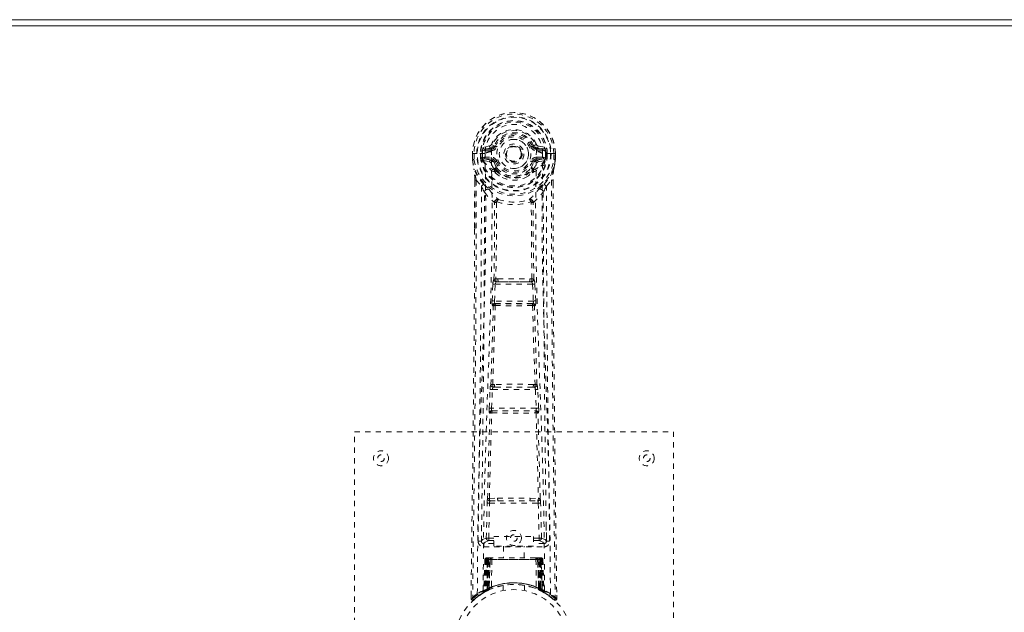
# Model space of a CAD drawing. Header units: inches. Extents: x 15.1 to 98.6, y 40.8 to 64.3.
# Tile 5 of 7: x 61.6 to 80.1, y 53.1 to 64.3. Entities that reach past the tile are written whole.
import ezdxf

# ---------------------------------------------------------------- set-up
doc = ezdxf.new("R2010")
doc.units = ezdxf.units.IN
doc.header["$MEASUREMENT"] = 0
doc.linetypes.add('SLD-Dashed', pattern=[0.075, 0.05, -0.025])
doc.linetypes.add('SLD-Solid', pattern=[0])

msp = doc.modelspace()

# ---------------------------------------------------------------- linework, layer by layer
at = {"color": 7, "linetype": 'SLD-Solid', "lineweight": 15}
for p, q in [((15.112, 64.264), (98.612, 64.264)), ((98.494, 64.146), (15.23, 64.146)), ((15.23, 64.146), (98.494, 64.146))]:
    msp.add_line(p, q, dxfattribs=at)
at = {"color": 7, "linetype": 'SLD-Dashed', "lineweight": 0}
for p, q in [((70.405, 61.889), (70.287, 61.865)), ((70.493, 61.893), (70.438, 61.916)), ((70.493, 61.893), (70.515, 61.884)), ((71.209, 61.884), (71.231, 61.893)), ((71.231, 61.893), (71.235, 61.885)), ((71.438, 61.865), (71.319, 61.889)), ((70.082, 61.748), (70.082, 61.631)), ((70.086, 61.748), (70.083, 61.748)), ((70.084, 61.749), (70.084, 61.631)), ((70.14, 61.747), (70.086, 61.748)), ((70.112, 61.746), (70.112, 61.631)), ((70.163, 61.747), (70.14, 61.747)), ((70.321, 61.747), (70.163, 61.747)), ((70.234, 61.674), (70.234, 61.745)), ((70.269, 61.745), (70.263, 61.745)), ((70.263, 61.745), (70.263, 61.675)), ((70.269, 61.666), (70.269, 61.745)), ((70.317, 61.829), (70.433, 61.85)), ((70.317, 61.829), (70.317, 61.799)), ((70.433, 61.829), (70.317, 61.829)), ((70.433, 61.799), (70.317, 61.799)), ((70.433, 61.85), (70.433, 61.829)), ((70.433, 61.799), (70.433, 61.829)), ((70.439, 61.783), (70.439, 61.785)), ((71.018, 61.746), (71.019, 61.738)), ((71.019, 61.738), (71.018, 61.722)), ((71.286, 61.785), (71.286, 61.783)), ((71.291, 61.85), (71.407, 61.829)), ((71.291, 61.85), (71.291, 61.829)), ((71.407, 61.829), (71.291, 61.829)), ((71.291, 61.799), (71.291, 61.829)), ((71.407, 61.799), (71.291, 61.799)), ((71.562, 61.747), (71.403, 61.747)), ((71.407, 61.799), (71.407, 61.829)), ((71.455, 61.745), (71.461, 61.745)), ((71.456, 61.666), (71.455, 61.745)), ((71.461, 61.675), (71.461, 61.745)), ((71.491, 61.745), (71.491, 61.674)), ((71.491, 61.745), (71.491, 61.745)), ((71.585, 61.747), (71.562, 61.747)), ((71.638, 61.748), (71.585, 61.747)), ((71.612, 61.631), (71.612, 61.746)), ((71.642, 61.748), (71.638, 61.748)), ((71.641, 61.631), (71.641, 61.749)), ((71.642, 61.748), (71.642, 61.631)), ((70.082, 61.631), (70.083, 61.627)), ((70.234, 61.674), (70.263, 61.675)), ((70.234, 61.674), (70.234, 61.674)), ((70.264, 61.675), (70.269, 61.656)), ((70.269, 61.656), (70.269, 61.666)), ((70.275, 61.63), (70.279, 61.625)), ((70.279, 61.625), (70.279, 61.624)), ((70.279, 61.625), (70.279, 61.625)), ((70.289, 61.614), (70.279, 61.625)), ((70.289, 61.614), (70.404, 61.593)), ((70.303, 61.677), (70.303, 61.647)), ((70.303, 61.677), (70.433, 61.677)), ((70.433, 61.622), (70.303, 61.647)), ((70.303, 61.647), (70.433, 61.647)), ((70.433, 61.677), (70.433, 61.647)), ((70.433, 61.622), (70.433, 61.647)), ((70.515, 61.593), (70.488, 61.581)), ((71.236, 61.581), (71.209, 61.593)), ((71.291, 61.677), (71.291, 61.647)), ((71.291, 61.677), (71.421, 61.677)), ((71.421, 61.647), (71.291, 61.622)), ((71.291, 61.622), (71.291, 61.647)), ((71.291, 61.647), (71.421, 61.647)), ((71.32, 61.593), (71.435, 61.614)), ((71.421, 61.647), (71.421, 61.677)), ((71.445, 61.625), (71.435, 61.614)), ((71.435, 61.614), (71.435, 61.614)), ((71.435, 61.614), (71.435, 61.614)), ((71.445, 61.625), (71.449, 61.63)), ((71.461, 61.675), (71.455, 61.656)), ((71.455, 61.656), (71.456, 61.666)), ((71.461, 61.675), (71.491, 61.674)), ((71.491, 61.674), (71.491, 61.674)), ((71.642, 61.627), (71.642, 61.631)), ((70.494, 61.432), (70.494, 61.45)), ((70.513, 61.386), (70.501, 61.403)), ((70.517, 61.456), (70.517, 61.437)), ((71.207, 61.437), (71.207, 61.456)), ((71.223, 61.403), (71.211, 61.386)), ((71.23, 61.432), (71.231, 61.45)), ((70.125, 61.247), (70.122, 60.322)), ((70.126, 60.322), (70.126, 61.246)), ((70.154, 61.245), (70.251, 61.13)), ((71.474, 61.13), (71.57, 61.245)), ((71.598, 61.193), (71.598, 61.246)), ((71.599, 61.247), (71.599, 61.193)), ((70.535, 60.828), (70.535, 60.827)), ((71.19, 60.827), (71.19, 60.828)), ((70.452, 58.974), (70.468, 59.292)), ((70.496, 58.972), (70.513, 59.289)), ((70.513, 59.289), (71.212, 59.289)), ((70.563, 59.388), (70.523, 59.387)), ((70.531, 59.334), (70.57, 59.334)), ((71.154, 59.334), (70.57, 59.334)), ((71.154, 59.334), (71.193, 59.334)), ((71.201, 59.387), (71.161, 59.388)), ((71.212, 59.289), (71.228, 58.972)), ((71.272, 58.974), (71.256, 59.292)), ((71.228, 58.972), (70.496, 58.972)), ((70.52, 58.922), (70.505, 58.927)), ((70.505, 58.927), (71.219, 58.927)), ((71.219, 58.927), (71.205, 58.922)), ((70.475, 58.88), (70.461, 58.884)), ((71.249, 58.88), (71.263, 58.884)), ((70.397, 56.956), (70.414, 57.309)), ((70.442, 56.954), (70.459, 57.307)), ((70.459, 57.307), (71.266, 57.307)), ((70.496, 57.403), (70.464, 57.403)), ((70.505, 57.352), (70.474, 57.351)), ((71.219, 57.352), (70.505, 57.352)), ((71.219, 57.352), (71.251, 57.351)), ((71.26, 57.403), (71.228, 57.403)), ((71.266, 57.307), (71.283, 56.954)), ((71.327, 56.956), (71.31, 57.309)), ((71.283, 56.954), (70.442, 56.954)), ((70.456, 56.906), (70.448, 56.909)), ((70.448, 56.909), (71.276, 56.909)), ((71.276, 56.909), (71.268, 56.906)), ((70.403, 56.866), (70.411, 56.863)), ((71.313, 56.863), (71.321, 56.866)), ((67.862, 48.514), (67.862, 56.514)), ((67.862, 56.514), (73.862, 56.514)), ((73.862, 56.514), (73.862, 48.514)), ((70.401, 55.257), (70.557, 55.263)), ((70.412, 55.212), (70.564, 55.215)), ((70.564, 55.215), (71.16, 55.215)), ((71.16, 55.215), (71.313, 55.212)), ((71.167, 55.263), (71.323, 55.257)), ((70.343, 54.511), (70.359, 55.173)), ((70.388, 54.511), (70.404, 55.171)), ((70.404, 55.171), (71.321, 55.171)), ((71.321, 55.171), (71.336, 54.511)), ((71.381, 54.511), (71.365, 55.173)), ((70.253, 54.744), (70.25, 54.457)), ((71.474, 54.457), (71.471, 54.744)), ((70.388, 54.466), (70.388, 54.511)), ((70.388, 54.511), (70.482, 54.511)), ((70.388, 54.466), (70.482, 54.466)), ((70.482, 54.542), (71.232, 54.542)), ((70.482, 54.362), (70.482, 54.542)), ((71.232, 54.542), (71.232, 54.362)), ((71.232, 54.511), (71.336, 54.511)), ((71.232, 54.466), (71.336, 54.466)), ((71.336, 54.466), (71.336, 54.511)), ((70.249, 54.454), (70.251, 54.446)), ((70.294, 54.409), (70.294, 54.348)), ((70.482, 54.409), (70.294, 54.409)), ((70.294, 54.348), (71.43, 54.348)), ((71.232, 54.362), (70.482, 54.362)), ((70.667, 54.362), (70.667, 54.139)), ((71.057, 54.139), (71.057, 54.362)), ((71.43, 54.409), (71.232, 54.409)), ((71.43, 54.348), (71.43, 54.409)), ((71.473, 54.446), (71.475, 54.454)), ((70.316, 54.11), (70.295, 53.505)), ((70.33, 54.11), (70.309, 53.513)), ((70.33, 54.11), (70.316, 54.11)), ((70.348, 54.11), (70.327, 53.523)), ((70.35, 54.114), (70.328, 53.52)), ((70.415, 54.11), (70.348, 54.11)), ((70.355, 54.11), (70.355, 53.553)), ((70.362, 54.11), (70.355, 54.11)), ((70.363, 54.139), (70.356, 54.139)), ((70.369, 54.139), (70.36, 54.139)), ((70.362, 54.11), (71.362, 54.11)), ((70.362, 53.557), (70.362, 54.11)), ((70.368, 53.56), (70.369, 54.11)), ((70.376, 54.139), (70.369, 54.139)), ((70.369, 54.11), (70.375, 54.11)), ((70.375, 54.11), (70.375, 53.563)), ((71.349, 54.11), (70.375, 54.11)), ((70.432, 54.139), (70.378, 54.139)), ((70.387, 54.11), (70.387, 53.568)), ((70.393, 54.11), (70.387, 54.11)), ((70.394, 54.139), (70.388, 54.139)), ((70.393, 54.11), (71.331, 54.11)), ((70.393, 53.571), (70.393, 54.11)), ((70.394, 54.139), (70.432, 54.139)), ((70.396, 53.559), (70.415, 54.11)), ((70.416, 54.11), (70.397, 53.559)), ((70.415, 54.11), (70.416, 54.11)), ((70.446, 54.11), (70.442, 53.589)), ((70.453, 54.139), (70.446, 54.139)), ((71.278, 54.11), (70.446, 54.11)), ((71.271, 54.139), (70.453, 54.139)), ((71.279, 54.139), (71.271, 54.139)), ((71.278, 54.11), (71.283, 53.589)), ((71.346, 54.139), (71.292, 54.139)), ((71.292, 54.139), (71.33, 54.139)), ((71.327, 53.559), (71.308, 54.11)), ((71.308, 54.11), (71.309, 54.11)), ((71.309, 54.11), (71.328, 53.559)), ((71.376, 54.11), (71.309, 54.11)), ((71.336, 54.139), (71.33, 54.139)), ((71.337, 54.11), (71.331, 54.11)), ((71.331, 54.11), (71.331, 53.571)), ((71.337, 53.568), (71.337, 54.11)), ((71.355, 54.139), (71.348, 54.139)), ((71.349, 53.563), (71.349, 54.11)), ((71.349, 54.11), (71.355, 54.11)), ((71.365, 54.139), (71.355, 54.139)), ((71.355, 54.11), (71.356, 53.56)), ((71.368, 54.139), (71.361, 54.139)), ((71.369, 54.11), (71.362, 54.11)), ((71.362, 54.11), (71.362, 53.557)), ((71.369, 53.553), (71.369, 54.11)), ((71.396, 53.52), (71.374, 54.114)), ((71.376, 54.11), (71.397, 53.523)), ((71.395, 54.11), (71.415, 53.513)), ((71.408, 54.11), (71.395, 54.11)), ((71.408, 54.11), (71.429, 53.505)), ((70.327, 53.523), (70.396, 53.559)), ((70.355, 53.553), (70.362, 53.557)), ((70.368, 53.527), (70.355, 53.553)), ((70.375, 53.563), (70.368, 53.56)), ((70.381, 53.534), (70.368, 53.56)), ((70.372, 53.53), (70.381, 53.534)), ((70.387, 53.537), (70.375, 53.563)), ((70.38, 53.533), (70.387, 53.537)), ((70.387, 53.568), (70.393, 53.571)), ((70.399, 53.542), (70.387, 53.568)), ((70.405, 53.545), (70.393, 53.571)), ((70.397, 53.559), (70.396, 53.559)), ((70.405, 53.545), (70.399, 53.542)), ((70.662, 53.622), (70.662, 53.525)), ((71.062, 53.525), (71.062, 53.622)), ((71.331, 53.571), (71.319, 53.545)), ((71.325, 53.542), (71.319, 53.545)), ((71.337, 53.568), (71.325, 53.542)), ((71.328, 53.559), (71.327, 53.559)), ((71.328, 53.559), (71.397, 53.523)), ((71.331, 53.571), (71.337, 53.568)), ((71.349, 53.563), (71.337, 53.537)), ((71.356, 53.56), (71.343, 53.534)), ((71.356, 53.56), (71.349, 53.563)), ((71.362, 53.557), (71.349, 53.531)), ((71.369, 53.553), (71.357, 53.527)), ((71.362, 53.557), (71.369, 53.553)), ((70.057, 53.44), (70.056, 53.373)), ((70.056, 53.44), (70.056, 53.373)), ((70.056, 53.373), (70.086, 53.372)), ((70.058, 53.436), (70.057, 53.373)), ((70.105, 53.352), (70.146, 53.385)), ((70.281, 53.48), (70.294, 53.488)), ((70.295, 53.505), (70.309, 53.513)), ((70.312, 53.498), (70.379, 53.533)), ((70.368, 53.527), (70.359, 53.523)), ((70.375, 53.531), (70.368, 53.527)), ((70.379, 53.533), (70.38, 53.533)), ((71.344, 53.533), (71.345, 53.533)), ((71.345, 53.533), (71.36, 53.525)), ((71.357, 53.527), (71.349, 53.531)), ((71.383, 53.514), (71.357, 53.527)), ((71.377, 53.516), (71.412, 53.498)), ((71.415, 53.513), (71.429, 53.505)), ((71.424, 53.492), (71.438, 53.485)), ((71.43, 53.488), (71.444, 53.48)), ((71.577, 53.386), (71.62, 53.351)), ((71.639, 53.372), (71.619, 53.35)), ((71.669, 53.373), (71.668, 53.44))]:
    msp.add_line(p, q, dxfattribs=at)
at = {"color": 7, "linetype": 'SLD-Dashed', "lineweight": 0, "flags": 128}
for points in [[(70.439, 61.785), (70.445, 61.861), (70.468, 61.936), (70.507, 62.004), (70.56, 62.064), (70.625, 62.113), (70.699, 62.149), (70.779, 62.171), (70.862, 62.178), (70.945, 62.171), (71.025, 62.149), (71.099, 62.113), (71.164, 62.064), (71.217, 62.004), (71.257, 61.936), (71.28, 61.861), (71.286, 61.785)], [(70.433, 61.85), (70.47, 61.864), (70.484, 61.877)], [(70.484, 61.877), (70.489, 61.885), (70.493, 61.893)], [(70.543, 61.872), (70.538, 61.874), (70.533, 61.876), (70.528, 61.878), (70.524, 61.88), (70.52, 61.882), (70.518, 61.883), (70.516, 61.883), (70.515, 61.884)], [(71.181, 61.872), (71.186, 61.874), (71.192, 61.876), (71.196, 61.878), (71.2, 61.88), (71.204, 61.882), (71.206, 61.883), (71.208, 61.883), (71.209, 61.884)], [(70.083, 61.748), (70.082, 61.748), (70.083, 61.747), (70.086, 61.747), (70.089, 61.747), (70.094, 61.746), (70.1, 61.746), (70.106, 61.746), (70.112, 61.746)], [(70.174, 53.466), (70.182, 54.513), (70.201, 55.558), (70.23, 56.6), (70.266, 57.638), (70.3, 58.672), (70.325, 59.702), (70.334, 60.727), (70.321, 61.747)], [(70.317, 61.799), (70.294, 61.804), (70.274, 61.817)], [(70.283, 53.522), (70.292, 54.567), (70.313, 55.609), (70.345, 56.649), (70.383, 57.685), (70.419, 58.716), (70.445, 59.743), (70.453, 60.765), (70.439, 61.782)], [(71.441, 53.522), (71.432, 54.567), (71.411, 55.61), (71.379, 56.65), (71.341, 57.685), (71.305, 58.716), (71.279, 59.743), (71.271, 60.765), (71.285, 61.782)], [(71.55, 53.466), (71.542, 54.513), (71.523, 55.558), (71.494, 56.6), (71.459, 57.638), (71.424, 58.672), (71.399, 59.702), (71.391, 60.727), (71.403, 61.747)], [(71.45, 61.817), (71.431, 61.804), (71.407, 61.799)], [(71.461, 61.745), (71.464, 61.745), (71.471, 61.745), (71.48, 61.745), (71.491, 61.745)], [(71.612, 61.746), (71.618, 61.746), (71.625, 61.746), (71.63, 61.746), (71.635, 61.747), (71.638, 61.747), (71.641, 61.747), (71.642, 61.748), (71.642, 61.748)], [(70.082, 61.631), (70.095, 61.534), (70.111, 61.458)], [(70.112, 61.631), (70.106, 61.631), (70.1, 61.631), (70.094, 61.631), (70.089, 61.631), (70.086, 61.631), (70.083, 61.631), (70.082, 61.631), (70.082, 61.631)], [(70.083, 61.627), (70.084, 61.627), (70.085, 61.628), (70.088, 61.628), (70.092, 61.629), (70.096, 61.629), (70.101, 61.63), (70.107, 61.631), (70.112, 61.631)], [(70.083, 61.627), (70.094, 61.537), (70.113, 61.447)], [(70.264, 61.675), (70.263, 61.675), (70.263, 61.675)], [(70.269, 61.666), (70.285, 61.674), (70.303, 61.677)], [(70.431, 61.57), (70.418, 61.587), (70.404, 61.593)], [(70.494, 61.45), (70.461, 61.503), (70.431, 61.57)], [(70.488, 61.581), (70.516, 61.518), (70.546, 61.468)], [(70.543, 61.604), (70.538, 61.602), (70.533, 61.6), (70.528, 61.598), (70.524, 61.596), (70.52, 61.595), (70.518, 61.594), (70.516, 61.593), (70.515, 61.593)], [(70.916, 61.591), (70.874, 61.582), (70.856, 61.582)], [(71.179, 61.468), (71.208, 61.518), (71.236, 61.581)], [(71.181, 61.604), (71.186, 61.602), (71.192, 61.6), (71.196, 61.598), (71.2, 61.596), (71.204, 61.595), (71.206, 61.594), (71.208, 61.593), (71.209, 61.593)], [(71.231, 61.45), (71.263, 61.503), (71.293, 61.57)], [(71.293, 61.57), (71.306, 61.587), (71.32, 61.593)], [(71.421, 61.677), (71.439, 61.674), (71.456, 61.666)], [(71.461, 61.675), (71.461, 61.675), (71.461, 61.675)], [(71.611, 61.447), (71.628, 61.527), (71.642, 61.627)], [(71.642, 61.631), (71.642, 61.631), (71.641, 61.631), (71.638, 61.631), (71.635, 61.631), (71.63, 61.631), (71.625, 61.631), (71.618, 61.631), (71.612, 61.631)], [(71.642, 61.627), (71.641, 61.627), (71.639, 61.628), (71.636, 61.628), (71.632, 61.629), (71.628, 61.629), (71.623, 61.63), (71.618, 61.631), (71.612, 61.631)], [(71.642, 61.631), (71.629, 61.534), (71.613, 61.458)], [(70.111, 61.458), (70.111, 61.452), (70.113, 61.447)], [(70.293, 61.169), (70.192, 61.293), (70.113, 61.447)], [(70.513, 61.386), (70.587, 61.328), (70.645, 61.298)], [(71.08, 61.298), (71.137, 61.328), (71.211, 61.386)], [(71.431, 61.169), (71.532, 61.293), (71.611, 61.447)], [(71.611, 61.447), (71.613, 61.452), (71.613, 61.458)], [(70.154, 61.245), (70.153, 59.78), (70.144, 58.308), (70.129, 56.86), (70.127, 56.639), (70.124, 56.409), (70.122, 56.206), (70.119, 56.007), (70.117, 55.792), (70.115, 55.642), (70.113, 55.485), (70.111, 55.329), (70.109, 55.211), (70.107, 55.071), (70.105, 54.909), (70.101, 54.577), (70.098, 54.372), (70.095, 54.118), (70.092, 53.856), (70.088, 53.608), (70.086, 53.372)], [(70.125, 61.247), (70.125, 61.247), (70.125, 61.246), (70.128, 61.246), (70.132, 61.246), (70.137, 61.245), (70.142, 61.245), (70.149, 61.245), (70.154, 61.245)], [(70.251, 61.13), (70.25, 60.61), (70.249, 60.077), (70.246, 59.531), (70.242, 59.016), (70.238, 58.486), (70.233, 57.935), (70.228, 57.445), (70.225, 57.188), (70.221, 56.915), (70.218, 56.627), (70.214, 56.322), (70.21, 56.047), (70.207, 55.806), (70.205, 55.615), (70.202, 55.401), (70.199, 55.159), (70.196, 54.934), (70.193, 54.742), (70.191, 54.582), (70.189, 54.454)], [(71.535, 54.454), (71.533, 54.59), (71.531, 54.762), (71.528, 54.971), (71.525, 55.216), (71.521, 55.466), (71.519, 55.685), (71.517, 55.839), (71.515, 55.976), (71.513, 56.098), (71.511, 56.253), (71.509, 56.416), (71.507, 56.572), (71.497, 57.386), (71.489, 58.204), (71.481, 59.177), (71.475, 60.166), (71.474, 61.13)], [(71.57, 61.245), (71.576, 61.245), (71.582, 61.245), (71.588, 61.245), (71.593, 61.246), (71.596, 61.246), (71.599, 61.246), (71.6, 61.247), (71.599, 61.247)], [(71.57, 61.245), (71.571, 59.781), (71.58, 58.308), (71.595, 56.86), (71.598, 56.613), (71.601, 56.355), (71.603, 56.14), (71.606, 55.911), (71.609, 55.66), (71.613, 55.389), (71.616, 55.171), (71.619, 54.909), (71.623, 54.585), (71.626, 54.374), (71.629, 54.116), (71.633, 53.854), (71.636, 53.606), (71.639, 53.372)], [(71.599, 61.193), (71.608, 58.623), (71.635, 55.998), (71.669, 53.373)], [(70.31, 61.017), (70.396, 60.916), (70.497, 60.828)], [(70.388, 61.081), (70.397, 61.072), (70.403, 61.065)], [(71.228, 60.828), (71.328, 60.916), (71.414, 61.017)], [(71.321, 61.065), (71.327, 61.072), (71.336, 61.081)], [(70.487, 59.381), (70.498, 60.101), (70.499, 60.82)], [(70.545, 60.839), (70.539, 60.847), (70.533, 60.854), (70.525, 60.857), (70.517, 60.857), (70.509, 60.853), (70.503, 60.847), (70.499, 60.838), (70.497, 60.828)], [(70.535, 60.827), (70.533, 60.108), (70.523, 59.387)], [(71.228, 60.828), (71.226, 60.838), (71.221, 60.847), (71.215, 60.853), (71.207, 60.857), (71.199, 60.857), (71.192, 60.854), (71.185, 60.847), (71.18, 60.839)], [(71.201, 59.387), (71.191, 60.108), (71.19, 60.827)], [(71.237, 59.381), (71.227, 60.101), (71.225, 60.82)], [(70.122, 60.322), (70.117, 58.623), (70.089, 55.998), (70.056, 53.44)], [(70.468, 59.292), (70.473, 59.291), (70.484, 59.291), (70.498, 59.29), (70.513, 59.289)], [(70.531, 59.334), (70.53, 59.333), (70.528, 59.332), (70.525, 59.329), (70.52, 59.319), (70.515, 59.306), (70.513, 59.289)], [(70.563, 59.388), (70.862, 59.389), (71.161, 59.388)], [(70.57, 59.334), (70.862, 59.335), (71.154, 59.334)], [(71.212, 59.289), (71.226, 59.29), (71.24, 59.291), (71.251, 59.291), (71.256, 59.292)], [(70.452, 58.974), (70.457, 58.974), (70.467, 58.973), (70.481, 58.973), (70.496, 58.972)], [(70.505, 58.927), (70.501, 58.931), (70.497, 58.941), (70.496, 58.947), (70.496, 58.955), (70.496, 58.963), (70.496, 58.972)], [(71.228, 58.972), (71.229, 58.963), (71.229, 58.955), (71.228, 58.947), (71.227, 58.941), (71.224, 58.931), (71.219, 58.927)], [(71.228, 58.972), (71.243, 58.973), (71.257, 58.973), (71.267, 58.974), (71.272, 58.974)], [(70.429, 57.398), (70.454, 58.14), (70.475, 58.88)], [(70.464, 57.403), (70.489, 58.145), (70.511, 58.886)], [(71.213, 58.886), (71.235, 58.145), (71.26, 57.403)], [(71.295, 57.398), (71.271, 58.14), (71.249, 58.88)], [(70.414, 57.309), (70.416, 57.341), (70.417, 57.343)], [(70.414, 57.309), (70.419, 57.309), (70.429, 57.308), (70.443, 57.308), (70.459, 57.307)], [(71.266, 57.307), (71.281, 57.308), (71.295, 57.308), (71.306, 57.309), (71.31, 57.309)], [(71.31, 57.309), (71.308, 57.341), (71.308, 57.343)], [(70.397, 56.956), (70.402, 56.956), (70.412, 56.956), (70.426, 56.955), (70.442, 56.954)], [(71.283, 56.954), (71.298, 56.955), (71.312, 56.956), (71.323, 56.956), (71.327, 56.956)], [(70.367, 55.255), (70.387, 56.06), (70.411, 56.863)], [(70.401, 55.257), (70.421, 56.063), (70.446, 56.867)], [(71.279, 56.867), (71.303, 56.063), (71.323, 55.257)], [(71.357, 55.255), (71.337, 56.06), (71.313, 56.863)], [(70.557, 55.263), (70.862, 55.263), (71.167, 55.263)], [(70.564, 55.215), (70.862, 55.215), (71.16, 55.215)], [(70.359, 55.173), (70.363, 55.173), (70.374, 55.172), (70.388, 55.172), (70.404, 55.171)], [(71.321, 55.171), (71.336, 55.172), (71.35, 55.172), (71.361, 55.173), (71.365, 55.173)], [(70.343, 54.511), (70.274, 54.483), (70.249, 54.454)], [(70.294, 54.409), (70.319, 54.437), (70.388, 54.466)], [(70.343, 54.511), (70.348, 54.511), (70.358, 54.511), (70.372, 54.511), (70.388, 54.511)], [(71.336, 54.511), (71.352, 54.511), (71.366, 54.511), (71.376, 54.511), (71.381, 54.511)], [(71.336, 54.466), (71.405, 54.437), (71.43, 54.409)], [(71.475, 54.454), (71.45, 54.483), (71.381, 54.511)], [(70.316, 54.11), (70.319, 54.11), (70.327, 54.11), (70.34, 54.11), (70.355, 54.11)], [(70.369, 54.11), (70.354, 54.11), (70.342, 54.11), (70.333, 54.11), (70.33, 54.11)], [(70.348, 54.11), (70.348, 54.11), (70.35, 54.11), (70.353, 54.11), (70.358, 54.11), (70.364, 54.11), (70.371, 54.11), (70.379, 54.11), (70.387, 54.11)], [(70.446, 54.11), (70.435, 54.11), (70.426, 54.11), (70.419, 54.11), (70.416, 54.11)], [(71.308, 54.11), (71.305, 54.11), (71.299, 54.11), (71.289, 54.11), (71.278, 54.11)], [(71.337, 54.11), (71.345, 54.11), (71.353, 54.11), (71.36, 54.11), (71.366, 54.11), (71.371, 54.11), (71.374, 54.11), (71.376, 54.11), (71.376, 54.11)], [(71.347, 54.139), (71.347, 54.139), (71.345, 54.139)], [(71.395, 54.11), (71.391, 54.11), (71.383, 54.11), (71.37, 54.11), (71.355, 54.11)], [(71.369, 54.11), (71.384, 54.11), (71.397, 54.11), (71.405, 54.11), (71.408, 54.11)], [(71.376, 54.11), (71.375, 54.117), (71.375, 54.119)], [(70.362, 53.557), (70.367, 53.547), (70.371, 53.538), (70.374, 53.533), (70.375, 53.531)], [(70.059, 53.373), (70.06, 53.365), (70.064, 53.358), (70.069, 53.351), (70.075, 53.346), (70.082, 53.343), (70.09, 53.343), (70.097, 53.345), (70.103, 53.349)], [(70.106, 53.35), (70.138, 53.379), (70.146, 53.385)], [(71.398, 53.516), (71.397, 53.522), (71.397, 53.524)], [(71.435, 53.487), (71.429, 53.499), (71.424, 53.512)], [(71.62, 53.353), (71.627, 53.349), (71.635, 53.346), (71.644, 53.346), (71.652, 53.347), (71.658, 53.351), (71.664, 53.356), (71.667, 53.363), (71.668, 53.37)], [(71.669, 53.373), (71.668, 53.373), (71.666, 53.373), (71.66, 53.372), (71.65, 53.373), (71.644, 53.373), (71.639, 53.372)]]:
    msp.add_lwpolyline(points, dxfattribs=at)
at = {"color": 7, "linetype": 'SLD-Dashed', "lineweight": 0}
for centre, radius in [((70.862, 61.738), 0.7), ((70.862, 61.738), 0.69), ((70.862, 61.738), 0.623), ((70.862, 61.738), 0.32), ((70.862, 61.738), 0.275), ((70.862, 61.738), 0.188), ((70.862, 61.738), 0.156), ((70.862, 61.738), 0.142), ((70.862, 61.738), 0.14), ((70.862, 61.738), 0.138), ((68.362, 56.014), 0.141), ((73.362, 56.014), 0.141), ((68.362, 56.014), 0.0625), ((73.362, 56.014), 0.0625), ((70.862, 54.514), 0.141), ((70.862, 54.514), 0.0625), ((70.862, 52.514), 1.125), ((70.862, 52.514), 1.03)]:
    msp.add_circle(centre, radius, dxfattribs=at)
for centre, radius, start, end in [((70.862, 61.738), 0.78, 0, 179.3038), ((70.862, 61.738), 0.78, 0.7166, 179.2834), ((70.862, 61.738), 0.75, 0.5685, 179.4315), ((70.862, 61.738), 0.629, 0.6527, 179.3473), ((70.862, 61.738), 0.599, 0.6527, 179.3473), ((70.862, 61.753), 0.541, 359.3502, 180.6498), ((70.862, 61.738), 0.459, 22.774, 157.226), ((70.862, 61.738), 0.4, 22.774, 157.226), ((70.862, 61.738), 0.376, 22.774, 157.226), ((70.862, 61.738), 0.346, 22.7741, 157.2259), ((70.434, 61.88), 0.0301, 162.3474, 268.5789), ((70.397, 61.933), 0.0453, 281.2438, 337.5812), ((70.433, 61.918), 0.089, 270, 337.226), ((70.433, 61.918), 0.119, 269.9999, 337.227), ((70.862, 61.738), 0.275, 90.0002, 269.9998), ((70.862, 61.738), 0.275, 270.0001, 89.9999), ((71.291, 61.918), 0.119, 202.7736, 270), ((71.291, 61.918), 0.089, 202.774, 270), ((71.831, 60.541), 1.479, 111.6244, 113.923), ((71.297, 61.921), 0.0715, 209.6346, 265.2038), ((71.328, 61.933), 0.0454, 202.49, 258.687), ((71.29, 61.88), 0.0301, 271.4248, 17.6489), ((70.26, 62.795), 1.05, 268.5401, 270.1578), ((70.862, 61.738), 0.593, 172.3909, 179.3289), ((70.478, 61.789), 0.206, 158.346, 172.3376), ((70.316, 61.859), 0.0299, 167.8939, 271.9502), ((70.44, 61.56), 0.221, 90.3098, 122.5194), ((71.28, 61.55), 0.233, 58.0378, 88.593), ((71.408, 61.859), 0.0299, 268.047, 12.109), ((71.246, 61.789), 0.206, 7.6614, 21.6576), ((70.862, 61.738), 0.593, 0.6711, 7.6091), ((70.112, 61.631), 0.03, 180.0028, 185.051), ((70.862, 61.738), 0.787, 188.0937, 351.9063), ((70.862, 61.738), 0.758, 188.0937, 351.9063), ((70.862, 61.738), 0.632, 185.8274, 354.1726), ((70.862, 61.738), 0.602, 186.0327, 353.9673), ((70.355, 61.663), 0.0865, 184.5754, 202.6783), ((70.303, 61.616), 0.0306, 89.0707, 154.5749), ((70.732, 61.834), 0.499, 204.8893, 243.9926), ((70.67, 61.836), 0.441, 210.2269, 246.4267), ((70.434, 61.592), 0.0299, 91.0999, 178.7741), ((70.462, 61.565), 0.031, 31.5708, 169.9023), ((70.433, 61.558), 0.119, 22.7741, 89.9998), ((70.433, 61.558), 0.089, 22.774, 90), ((70.428, 61.558), 0.0649, 21.3155, 85.0804), ((70.862, 61.738), 0.376, 202.774, 337.226), ((70.862, 61.738), 0.346, 202.7737, 337.2263), ((71.291, 61.558), 0.119, 90.0003, 157.2253), ((71.291, 61.558), 0.089, 90, 157.226), ((70.998, 61.829), 0.492, 295.7074, 335.4806), ((71.054, 61.836), 0.441, 293.5936, 329.7433), ((71.296, 61.558), 0.0649, 94.9208, 158.6821), ((71.262, 61.565), 0.031, 10.1793, 148.3471), ((71.29, 61.592), 0.0299, 1.1707, 88.9531), ((71.421, 61.616), 0.0306, 25.4229, 90.9294), ((71.341, 61.67), 0.116, 339.622, 353.1195), ((68.938, 61.276), 1.187, 358.5727, 8.7891), ((66.639, 60.629), 3.569, 9.9436, 13.252), ((70.524, 61.447), 0.0305, 44.5497, 174.2837), ((70.516, 61.41), 0.0459, 88.3074, 118.8631), ((70.516, 61.392), 0.046, 88.2948, 118.8084), ((70.539, 61.428), 0.0449, 175.0918, 213.9402), ((70.552, 61.382), 0.0396, 127.1217, 174.8245), ((70.544, 61.434), 0.0347, 87.266, 140.6052), ((70.862, 61.75), 0.453, 220.4509, 319.5491), ((70.55, 61.439), 0.033, 181.8762, 228.3879), ((70.862, 61.778), 0.494, 227.4885, 312.5115), ((70.862, 61.731), 0.411, 219.7062, 320.2938), ((71.2, 61.447), 0.0305, 5.7197, 135.4461), ((71.18, 61.434), 0.0347, 39.398, 92.7308), ((71.174, 61.439), 0.033, 311.6184, 358.1175), ((71.172, 61.382), 0.0396, 5.1731, 52.877), ((71.208, 61.41), 0.0459, 61.1358, 91.6924), ((71.208, 61.392), 0.046, 61.1998, 91.7011), ((71.186, 61.428), 0.0448, 326.2161, 4.9407), ((75.083, 60.629), 3.567, 166.747, 170.0572), ((72.786, 61.276), 1.187, 171.2116, 181.4273), ((70.584, 60.812), 0.461, 129.1742, 136.3353), ((65.532, 58.586), 5.36, 26.968, 28.3322), ((71.843, 62.747), 2.212, 225.5078, 228.8675), ((70.862, 61.718), 0.473, 242.6136, 297.3864), ((69.881, 62.747), 2.212, 311.1325, 314.4922), ((76.179, 58.592), 5.346, 151.6655, 153.0333), ((71.14, 60.811), 0.461, 43.665, 50.8235), ((-429.208, 62.335), 499.52, 359.09605, 359.84882), ((70.371, 61.014), 0.0608, 58.0012, 177.428), ((71.134, 61.578), 0.893, 214.9897, 231.147), ((70.59, 61.578), 0.893, 308.8526, 325.0107), ((71.354, 61.014), 0.0608, 2.5698, 122.0035), ((570.955, 62.335), 499.542, 180.1512, 180.90393), ((70.557, 60.824), 0.0608, 73.776, 175.9532), ((70.485, 60.821), 0.0133, 356.7947, 33.949), ((70.531, 60.757), 0.0709, 87.2873, 117.2776), ((70.547, 60.826), 0.0128, 102.331, 173.3744), ((70.616, 60.822), 0.0738, 124.9749, 166.7633), ((70.862, 61.751), 0.966, 250.8189, 289.1817), ((70.862, 61.676), 0.844, 250.0602, 289.9398), ((71.167, 60.824), 0.0608, 4.0459, 106.224), ((71.108, 60.822), 0.0738, 13.2409, 55.0208), ((71.177, 60.826), 0.0128, 6.6444, 77.6575), ((71.193, 60.757), 0.0708, 62.7149, 92.7186), ((71.239, 60.821), 0.0134, 146.1018, 183.2786), ((70.649, 59.3), 0.181, 153.5366, 182.7746), ((70.517, 59.314), 0.0735, 85.5163, 114.1453), ((70.533, 59.38), 0.0457, 178.2697, 268.1479), ((70.626, 59.376), 0.104, 173.8612, 204.0314), ((70.663, 59.374), 0.101, 172.2351, 203.4733), ((71.062, 59.374), 0.101, 336.5263, 7.7652), ((71.098, 59.376), 0.104, 335.97, 6.1398), ((71.191, 59.38), 0.0457, 271.8521, 1.7318), ((71.154, 59.291), 0.0575, 357.8227, 47.5879), ((71.207, 59.314), 0.073, 65.7492, 94.5936), ((71.075, 59.3), 0.181, 357.218, 26.4675), ((70.612, 58.945), 0.163, 169.779, 201.8736), ((70.506, 58.882), 0.0451, 90.8607, 176.7726), ((70.52, 58.877), 0.0451, 90.8961, 176.6076), ((70.568, 58.891), 0.0574, 147.5007, 185.9276), ((70.862, 91.517), 32.597, 269.3981, 270.6019), ((71.204, 58.877), 0.0451, 3.3942, 89.1021), ((71.156, 58.891), 0.0579, 354.2304, 32.3413), ((71.218, 58.882), 0.0451, 3.2289, 89.1378), ((71.112, 58.945), 0.163, 338.1271, 10.2204), ((70.505, 58.811), 0.0749, 85.0984, 112.9447), ((70.862, 96.251), 37.367, 269.4615, 270.5382), ((71.22, 58.811), 0.0751, 67.0773, 94.8872), ((70.553, 57.342), 0.136, 155.3355, 179.2488), ((70.456, 57.319), 0.0843, 84.8713, 108.7985), ((70.474, 57.397), 0.0448, 177.9395, 222.9042), ((70.473, 57.394), 0.0424, 220.4483, 270.4151), ((70.527, 57.309), 0.068, 141.108, 181.6299), ((70.55, 57.393), 0.0869, 173.4611, 208.341), ((70.577, 57.391), 0.0814, 171.2439, 208.69), ((70.862, 24.612), 32.793, 89.3607, 90.6393), ((70.862, 23.998), 33.356, 89.387, 90.613), ((71.148, 57.391), 0.0814, 331.3093, 8.752), ((71.174, 57.393), 0.0867, 331.6236, 6.5749), ((71.25, 57.397), 0.0455, 271.2525, 1.8259), ((71.198, 57.309), 0.068, 358.3621, 38.9046), ((71.268, 57.319), 0.0837, 71.1167, 95.2147), ((71.172, 57.342), 0.136, 0.7152, 24.7124), ((70.603, 56.926), 0.209, 171.585, 196.4934), ((70.448, 56.864), 0.0451, 90.594, 177.0803), ((70.456, 56.861), 0.0451, 90.6204, 177.0133), ((70.496, 56.939), 0.0564, 164.2688, 211.7553), ((70.5, 56.873), 0.0546, 143.5219, 186.9859), ((70.862, 89.72), 32.817, 269.2909, 270.7091), ((71.268, 56.861), 0.0451, 2.9874, 89.3804), ((71.224, 56.873), 0.055, 353.1592, 36.333), ((71.228, 56.939), 0.0564, 328.2412, 15.7318), ((71.276, 56.864), 0.0451, 2.9182, 89.4075), ((71.121, 56.926), 0.209, 343.5058, 8.4144), ((70.438, 56.776), 0.0908, 85.1437, 107.0296), ((70.862, 93.518), 36.654, 269.349, 270.6509), ((71.286, 56.776), 0.091, 73.0018, 94.8408), ((70.76, 55.172), 0.401, 168.147, 179.9219), ((70.393, 55.118), 0.139, 86.8575, 100.6191), ((70.413, 55.258), 0.0456, 184.1742, 268.2467), ((70.511, 55.26), 0.111, 181.7836, 205.6626), ((70.509, 55.172), 0.105, 157.5237, 180.3728), ((70.645, 55.251), 0.0888, 172.3633, 204.3974), ((71.079, 55.251), 0.0888, 335.6041, 7.6379), ((71.214, 55.26), 0.109, 334.2109, 358.3457), ((71.311, 55.258), 0.0456, 271.7545, 355.8254), ((71.215, 55.172), 0.105, 359.6328, 22.4706), ((71.331, 55.116), 0.141, 79.4671, 93.0586), ((70.964, 55.172), 0.401, 0.0761, 11.8386), ((70.388, 54.511), 0.0451, 179.0361, 269.5693), ((71.336, 54.511), 0.0451, 270.4309, 0.9013), ((70.225, 56.049), 1.595, 268.7143, 270.8689), ((70.294, 54.453), 0.105, 179.2624, 269.9955), ((70.293, 54.451), 0.0423, 186.5695, 271.9618), ((71.43, 54.453), 0.105, 270.0055, 0.7366), ((71.431, 54.451), 0.0423, 268.0387, 353.4316), ((71.499, 56.052), 1.598, 269.1331, 271.2838), ((70.346, 54.109), 0.03, 90.004, 178.0066), ((70.377, 54.066), 0.0742, 106.7391, 144.0523), ((70.36, 54.109), 0.03, 90.029, 178.031), ((70.374, 53.974), 0.164, 91.7064, 100.624), ((70.378, 54.109), 0.03, 90.0614, 178.0681), ((70.383, 54.104), 0.0356, 82.0671, 170.2937), ((70.776, 54.117), 0.413, 176.9715, 180.9854), ((70.951, 54.116), 0.583, 177.9573, 180.6138), ((70.801, 54.117), 0.426, 177.0593, 180.958), ((70.831, 54.117), 0.444, 177.1775, 180.9141), ((70.837, 54.117), 0.444, 177.1775, 180.9141), ((70.445, 54.109), 0.0299, 90.1862, 178.2023), ((70.446, 54.109), 0.0299, 90.1862, 178.2045), ((70.482, 54.116), 0.0369, 141.8552, 189.6665), ((71.243, 54.117), 0.0354, 349.2758, 39.2025), ((71.278, 54.109), 0.0299, 1.7968, 89.8148), ((71.279, 54.109), 0.0299, 1.7968, 89.8125), ((70.883, 54.117), 0.448, 359.094, 2.8005), ((70.893, 54.117), 0.444, 359.0859, 2.8225), ((71.346, 54.109), 0.03, 1.9328, 89.9376), ((70.922, 54.117), 0.427, 359.0481, 2.9346), ((70.766, 54.116), 0.589, 359.4009, 2.028), ((71.35, 53.971), 0.166, 79.5995, 88.3401), ((70.949, 54.117), 0.413, 359.0128, 3.0349), ((71.365, 54.109), 0.03, 1.9703, 89.9697), ((71.347, 54.066), 0.0742, 35.9477, 73.2609), ((71.378, 54.109), 0.03, 1.9969, 89.9947), ((70.862, 52.514), 1.158, 47.8706, 132.1289), ((70.862, 52.482), 1.19, 60.8884, 119.1116), ((70.844, 52.89), 0.824, 126.3729, 131.7296), ((70.862, 52.514), 1.128, 60.489, 119.511), ((70.839, 52.9), 0.81, 125.4952, 130.8632), ((70.863, 52.513), 1.129, 114.2678, 119.1917), ((70.841, 52.902), 0.806, 124.3185, 129.6144), ((70.862, 52.515), 1.155, 64.3785, 115.6215), ((70.862, 52.515), 1.155, 65.0795, 114.9205), ((70.366, 53.56), 0.0297, 295.4807, 358.5169), ((70.367, 53.56), 0.0297, 295.4362, 358.5168), ((70.862, 52.515), 1.155, 66.0604, 113.9396), ((70.817, 52.964), 0.729, 121.0004, 125.2171), ((70.862, 52.551), 1.12, 67.9468, 112.0532), ((70.412, 53.571), 0.0345, 344.8469, 31.0221), ((71.312, 53.571), 0.0346, 148.9829, 195.1429), ((70.907, 52.963), 0.73, 54.7854, 58.9971), ((70.864, 52.518), 1.123, 60.7941, 65.7457), ((71.357, 53.56), 0.0297, 181.4776, 244.5695), ((71.358, 53.56), 0.0297, 181.4822, 244.5202), ((70.879, 52.898), 0.812, 50.4061, 55.662), ((70.862, 52.514), 1.128, 59.7408, 64.7247), ((70.884, 52.899), 0.812, 49.1411, 54.4994), ((70.881, 52.89), 0.824, 48.2692, 53.6272), ((70.862, 52.472), 1.208, 124.6683, 131.8411), ((70.086, 53.372), 0.03, 179.2793, 312.137), ((70.156, 53.416), 0.0825, 211.7767, 232.6783), ((70.858, 52.52), 1.12, 124.6289, 132.0869), ((70.85, 52.275), 1.37, 114.4308, 119.5495), ((70.204, 53.466), 0.03, 180.1681, 304.0697), ((70.862, 52.514), 1.128, 119.5113, 124.6478), ((70.265, 53.506), 0.03, 301.0419, 358.0202), ((70.324, 53.534), 0.0429, 196.9743, 245.8335), ((70.279, 53.514), 0.0299, 300.2727, 358.0958), ((70.849, 52.537), 1.101, 118.6343, 120.2623), ((70.312, 53.656), 0.138, 269.416, 293.4605), ((70.299, 53.523), 0.0273, 297.6596, 2.2955), ((70.298, 53.524), 0.0299, 299.2266, 358.1946), ((70.852, 52.493), 1.153, 59.9602, 64.0333), ((71.427, 53.524), 0.0299, 181.8009, 240.774), ((71.427, 53.524), 0.03, 196.8961, 241.2659), ((71.445, 53.514), 0.0299, 181.9069, 239.7245), ((71.4, 53.534), 0.0429, 294.1658, 343.0264), ((70.862, 52.514), 1.128, 55.3523, 60.4883), ((71.479, 53.542), 0.0714, 211.6381, 238.9256), ((71.459, 53.506), 0.03, 181.9851, 238.9527), ((70.88, 52.544), 1.093, 58.945, 59.8555), ((70.875, 52.276), 1.369, 60.4493, 65.5702), ((71.52, 53.466), 0.03, 235.9345, 359.8289), ((70.864, 52.517), 1.124, 47.9077, 55.3625), ((70.86, 52.469), 1.213, 48.1749, 55.3214), ((71.639, 53.372), 0.03, 227.8631, 0.7196)]:
    msp.add_arc(centre, radius, start, end, dxfattribs=at)

doc.saveas('drawing.dxf')
